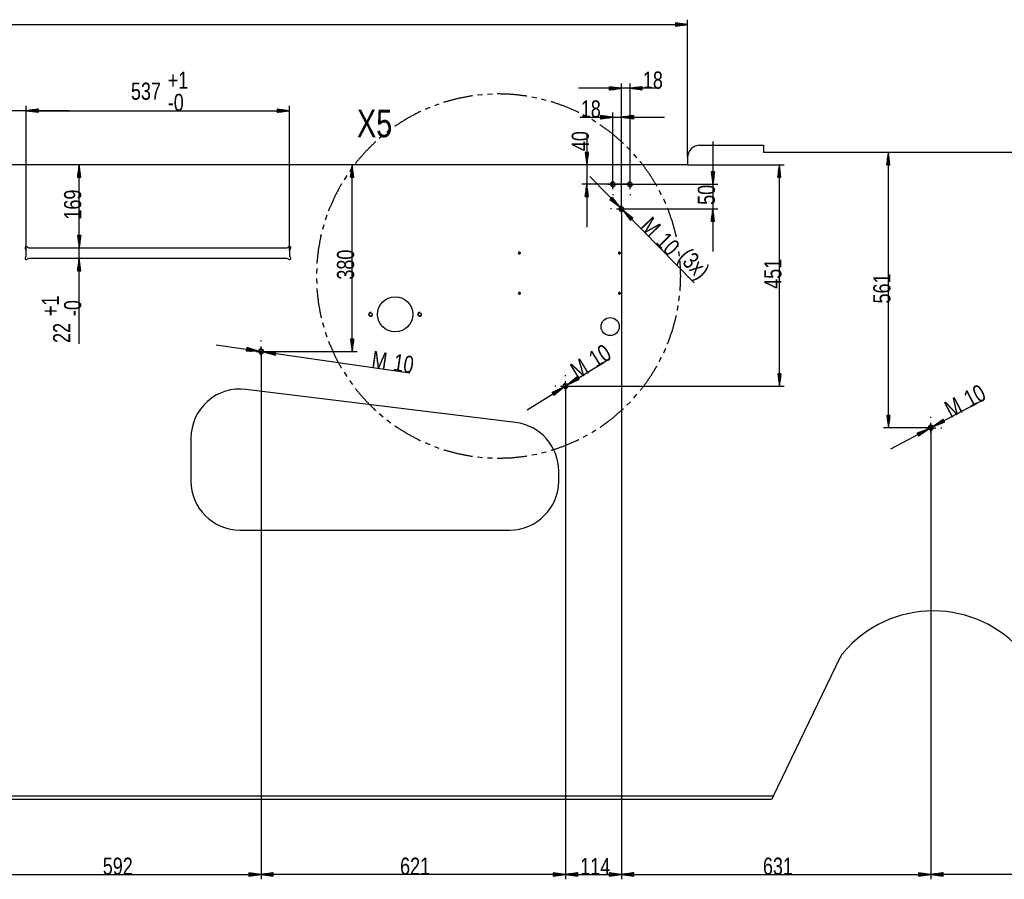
# Model space of a CAD drawing. Header units: millimetres. Extents: x -6 to 1189, y -6 to 841.
# Tile 21 of 38: x 559 to 760, y 382 to 557. Entities that reach past the tile are written whole.
import ezdxf

# ---------------------------------------------------------------- set-up
doc = ezdxf.new("R2010")
doc.units = ezdxf.units.MM
doc.layers.add('201', color=7, linetype='Continuous')
doc.styles.add('SEACAD_Arial', font='arial.ttf', dxfattribs={"width": 0.664})

msp = doc.modelspace()

# ---------------------------------------------------------------- linework, layer by layer
at = {"layer": '201', "color": 7, "linetype": 'Continuous'}
for p, q in [((694.97, 556.12), (692.47, 556.45)), ((692.47, 556.45), (692.47, 555.79)), ((692.47, 556.43), (692.65, 556.43)), ((692.47, 556.43), (692.65, 556.43)), ((692.47, 556.38), (693.04, 556.38)), ((692.47, 556.32), (693.42, 556.32)), ((692.47, 556.27), (693.81, 556.27)), ((694.97, 529.01), (694.97, 557.12)), ((458.12, 556.12), (694.97, 556.12)), ((692.47, 556.22), (694.19, 556.22)), ((692.47, 556.17), (694.58, 556.17)), ((692.47, 555.79), (694.97, 556.12)), ((692.47, 556.12), (694.97, 556.12)), ((692.47, 556.12), (694.97, 556.12)), ((692.47, 556.07), (694.58, 556.07)), ((692.47, 556.02), (694.19, 556.02)), ((692.47, 555.97), (693.81, 555.97)), ((692.47, 555.92), (693.42, 555.92)), ((692.47, 555.87), (693.04, 555.87)), ((692.47, 555.82), (692.65, 555.82)), ((692.47, 555.82), (692.65, 555.82)), ((689.4, 543.12), (672.72, 543.12)), ((681.47, 543.12), (678.97, 543.44)), ((678.97, 543.44), (678.97, 542.79)), ((678.97, 543.42), (679.15, 543.42)), ((678.97, 543.42), (679.15, 543.42)), ((678.97, 543.37), (679.54, 543.37)), ((678.97, 543.32), (679.92, 543.32)), ((678.97, 543.27), (680.31, 543.27)), ((678.97, 543.22), (680.69, 543.22)), ((678.97, 543.17), (681.08, 543.17)), ((678.97, 542.79), (681.47, 543.12)), ((678.97, 543.12), (681.47, 543.12)), ((678.97, 543.12), (681.47, 543.12)), ((678.97, 543.06), (681.08, 543.06)), ((678.97, 543.01), (680.69, 543.01)), ((678.97, 542.96), (680.31, 542.96)), ((678.97, 542.91), (679.92, 542.91)), ((678.97, 542.86), (679.54, 542.86)), ((678.97, 542.81), (679.15, 542.81)), ((678.97, 542.81), (679.15, 542.81)), ((681.47, 518.55), (681.47, 544.12)), ((683.22, 523.55), (683.22, 544.12)), ((685.72, 543.44), (683.22, 543.12)), ((683.22, 543.12), (685.72, 542.79)), ((685.72, 543.12), (683.22, 543.12)), ((685.72, 543.12), (683.22, 543.12)), ((685.72, 543.17), (683.6, 543.17)), ((685.72, 543.06), (683.6, 543.06)), ((685.72, 543.22), (683.99, 543.22)), ((685.72, 543.01), (683.99, 543.01)), ((685.72, 543.27), (684.37, 543.27)), ((685.72, 542.96), (684.37, 542.96)), ((685.72, 543.32), (684.76, 543.32)), ((685.72, 542.91), (684.76, 542.91)), ((685.72, 543.37), (685.15, 543.37)), ((685.72, 542.86), (685.15, 542.86)), ((685.72, 543.42), (685.53, 543.42)), ((685.72, 543.42), (685.53, 543.42)), ((685.72, 542.81), (685.53, 542.81)), ((685.72, 542.81), (685.53, 542.81)), ((685.72, 542.79), (685.72, 543.44)), ((653.13, 541.82), (652.12, 541.71)), ((655.14, 541.93), (654.13, 541.89)), ((664.18, 541.14), (663.18, 541.33)), ((666.14, 540.66), (665.16, 540.92)), ((568.82, 538.55), (545.77, 538.55)), ((560.07, 510.05), (560.07, 539.55)), ((560.07, 510.05), (560.07, 539.55)), ((562.57, 538.88), (560.07, 538.55)), ((562.57, 538.88), (560.07, 538.55)), ((560.07, 538.55), (562.57, 538.23)), ((562.57, 538.55), (560.07, 538.55)), ((562.57, 538.55), (560.07, 538.55)), ((560.07, 538.55), (613.77, 538.55)), ((560.07, 538.55), (562.57, 538.23)), ((562.57, 538.55), (560.07, 538.55)), ((562.57, 538.55), (560.07, 538.55)), ((562.57, 538.61), (560.45, 538.61)), ((562.57, 538.61), (560.45, 538.61)), ((562.57, 538.5), (560.45, 538.5)), ((562.57, 538.5), (560.45, 538.5)), ((562.57, 538.66), (560.84, 538.66)), ((562.57, 538.66), (560.84, 538.66)), ((562.57, 538.45), (560.84, 538.45)), ((562.57, 538.45), (560.84, 538.45)), ((562.57, 538.71), (561.22, 538.71)), ((562.57, 538.71), (561.22, 538.71)), ((562.57, 538.4), (561.22, 538.4)), ((562.57, 538.4), (561.22, 538.4)), ((562.57, 538.76), (561.61, 538.76)), ((562.57, 538.76), (561.61, 538.76)), ((562.57, 538.35), (561.61, 538.35)), ((562.57, 538.35), (561.61, 538.35)), ((562.57, 538.81), (562, 538.81)), ((562.57, 538.81), (562, 538.81)), ((562.57, 538.3), (562, 538.3)), ((562.57, 538.3), (562, 538.3)), ((562.57, 538.86), (562.38, 538.86)), ((562.57, 538.86), (562.38, 538.86)), ((562.57, 538.86), (562.38, 538.86)), ((562.57, 538.86), (562.38, 538.86)), ((562.57, 538.25), (562.38, 538.25)), ((562.57, 538.25), (562.38, 538.25)), ((562.57, 538.25), (562.38, 538.25)), ((562.57, 538.25), (562.38, 538.25)), ((562.57, 538.23), (562.57, 538.88)), ((562.57, 538.23), (562.57, 538.88)), ((613.77, 538.55), (611.27, 538.88)), ((611.27, 538.88), (611.27, 538.23)), ((611.27, 538.86), (611.45, 538.86)), ((611.27, 538.86), (611.45, 538.86)), ((611.27, 538.81), (611.84, 538.81)), ((611.27, 538.76), (612.22, 538.76)), ((611.27, 538.71), (612.61, 538.71)), ((611.27, 538.66), (612.99, 538.66)), ((611.27, 538.61), (613.38, 538.61)), ((611.27, 538.23), (613.77, 538.55)), ((611.27, 538.55), (613.77, 538.55)), ((611.27, 538.55), (613.77, 538.55)), ((611.27, 538.5), (613.38, 538.5)), ((611.27, 538.45), (612.99, 538.45)), ((611.27, 538.4), (612.61, 538.4)), ((611.27, 538.35), (612.22, 538.35)), ((611.27, 538.3), (611.84, 538.3)), ((611.27, 538.25), (611.45, 538.25)), ((611.27, 538.25), (611.45, 538.25)), ((613.77, 510.05), (613.77, 539.55)), ((642.37, 539.21), (641.44, 538.8)), ((644.26, 539.91), (643.31, 539.58)), ((679.72, 523.55), (679.72, 538.22)), ((681.47, 518.55), (681.47, 538.22)), ((673, 537.22), (690.22, 537.22)), ((674.54, 537.24), (673.64, 537.71)), ((676.27, 536.19), (675.41, 536.73)), ((679.72, 537.22), (677.22, 537.55)), ((677.22, 537.55), (677.22, 536.89)), ((677.22, 537.53), (677.4, 537.53)), ((677.22, 537.53), (677.4, 537.53)), ((677.22, 537.48), (677.79, 537.48)), ((677.22, 537.43), (678.17, 537.43)), ((677.22, 537.38), (678.56, 537.38)), ((677.22, 537.32), (678.94, 537.32)), ((677.22, 537.27), (679.33, 537.27)), ((677.22, 536.89), (679.72, 537.22)), ((677.22, 537.22), (679.72, 537.22)), ((677.22, 537.22), (679.72, 537.22)), ((677.22, 537.17), (679.33, 537.17)), ((677.22, 537.12), (678.94, 537.12)), ((677.22, 537.07), (678.56, 537.07)), ((677.22, 537.02), (678.17, 537.02)), ((677.22, 536.97), (677.79, 536.97)), ((677.22, 536.92), (677.4, 536.92)), ((677.22, 536.92), (677.4, 536.92)), ((683.97, 537.55), (681.47, 537.22)), ((681.47, 537.22), (683.97, 536.89)), ((683.97, 537.22), (681.47, 537.22)), ((683.97, 537.22), (681.47, 537.22)), ((683.97, 537.27), (681.85, 537.27)), ((683.97, 537.17), (681.85, 537.17)), ((683.97, 537.32), (682.24, 537.32)), ((683.97, 537.12), (682.24, 537.12)), ((683.97, 537.38), (682.62, 537.38)), ((683.97, 537.07), (682.62, 537.07)), ((683.97, 537.43), (683.01, 537.43)), ((683.97, 537.02), (683.01, 537.02)), ((683.97, 537.48), (683.4, 537.48)), ((683.97, 536.97), (683.4, 536.97)), ((683.97, 537.53), (683.78, 537.53)), ((683.97, 537.53), (683.78, 537.53)), ((683.97, 536.92), (683.78, 536.92)), ((683.97, 536.92), (683.78, 536.92)), ((683.97, 536.89), (683.97, 537.55)), ((634.46, 534.77), (633.65, 534.17)), ((632.86, 533.54), (632.09, 532.88)), ((674.41, 533.87), (674.41, 514.8)), ((700.13, 532.3), (700.13, 509.8)), ((683.29, 530.45), (682.57, 531.17)), ((697.47, 531.51), (710.47, 531.51)), ((710.47, 531.51), (710.47, 530.01)), ((674.73, 530.01), (674.08, 530.01)), ((674.08, 530.01), (674.41, 527.51)), ((674.1, 530.01), (674.1, 529.83)), ((674.1, 530.01), (674.1, 529.83)), ((674.15, 530.01), (674.15, 529.44)), ((674.2, 530.01), (674.2, 529.06)), ((674.25, 530.01), (674.25, 528.67)), ((674.3, 530.01), (674.3, 528.28)), ((674.35, 530.01), (674.35, 527.9)), ((674.41, 527.51), (674.73, 530.01)), ((674.41, 530.01), (674.41, 527.51)), ((674.41, 530.01), (674.41, 527.51)), ((674.46, 530.01), (674.46, 527.9)), ((674.51, 530.01), (674.51, 528.28)), ((674.56, 530.01), (674.56, 528.67)), ((674.61, 530.01), (674.61, 529.06)), ((674.66, 530.01), (674.66, 529.44)), ((674.71, 530.01), (674.71, 529.83)), ((674.71, 530.01), (674.71, 529.83)), ((684.63, 528.95), (683.97, 529.71)), ((694.97, 529.01), (694.97, 527.51)), ((845.97, 530.01), (710.47, 530.01)), ((735.91, 530.01), (735.58, 527.51)), ((735.71, 527.51), (735.71, 528.47)), ((735.76, 527.51), (735.76, 528.86)), ((735.81, 527.51), (735.81, 529.24)), ((735.86, 527.51), (735.86, 529.63)), ((735.91, 473.89), (735.91, 530.01)), ((736.24, 527.51), (735.91, 530.01)), ((735.91, 527.51), (735.91, 530.01)), ((735.91, 527.51), (735.91, 530.01)), ((735.96, 527.51), (735.96, 529.63)), ((736.01, 527.51), (736.01, 529.24)), ((736.06, 527.51), (736.06, 528.86)), ((736.11, 527.51), (736.11, 528.47)), ((694.97, 527.51), (356.87, 527.51)), ((570.88, 527.51), (570.55, 525.01)), ((570.73, 525.01), (570.73, 526.36)), ((570.78, 525.01), (570.78, 526.74)), ((570.83, 525.01), (570.83, 527.13)), ((570.88, 510.61), (570.88, 527.51)), ((571.21, 525.01), (570.88, 527.51)), ((570.88, 525.01), (570.88, 527.51)), ((570.88, 525.01), (570.88, 527.51)), ((570.93, 525.01), (570.93, 527.13)), ((570.98, 525.01), (570.98, 526.74)), ((571.03, 525.01), (571.03, 526.36)), ((626.61, 526.97), (626.01, 526.16)), ((626.54, 527.51), (626.21, 525.01)), ((626.39, 525.01), (626.39, 526.36)), ((626.44, 525.01), (626.44, 526.74)), ((626.49, 525.01), (626.49, 527.13)), ((626.54, 489.46), (626.54, 527.51)), ((626.87, 525.01), (626.54, 527.51)), ((626.54, 525.01), (626.54, 527.51)), ((626.54, 525.01), (626.54, 527.51)), ((626.59, 525.01), (626.59, 527.13)), ((626.64, 525.01), (626.64, 526.74)), ((626.69, 525.01), (626.69, 526.36)), ((694.97, 527.51), (714.68, 527.51)), ((713.68, 527.51), (713.35, 525.01)), ((713.53, 525.01), (713.53, 526.36)), ((713.58, 525.01), (713.58, 526.74)), ((713.63, 525.01), (713.63, 527.13)), ((713.68, 482.38), (713.68, 527.51)), ((714.01, 525.01), (713.68, 527.51)), ((713.68, 525.01), (713.68, 527.51)), ((713.68, 525.01), (713.68, 527.51)), ((713.73, 525.01), (713.73, 527.13)), ((713.78, 525.01), (713.78, 526.74)), ((713.83, 525.01), (713.83, 526.36)), ((735.58, 527.51), (736.24, 527.51)), ((735.61, 527.51), (735.61, 527.7)), ((735.61, 527.51), (735.61, 527.7)), ((735.66, 527.51), (735.66, 528.08)), ((736.17, 527.51), (736.17, 528.08)), ((736.22, 527.51), (736.22, 527.7)), ((736.22, 527.51), (736.22, 527.7)), ((570.55, 525.01), (571.21, 525.01)), ((570.58, 525.01), (570.58, 525.2)), ((570.58, 525.01), (570.58, 525.2)), ((570.63, 525.01), (570.63, 525.58)), ((570.68, 525.01), (570.68, 525.97)), ((571.08, 525.01), (571.08, 525.97)), ((571.14, 525.01), (571.14, 525.58)), ((571.19, 525.01), (571.19, 525.2)), ((571.19, 525.01), (571.19, 525.2)), ((625.44, 525.33), (624.9, 524.47)), ((626.21, 525.01), (626.87, 525.01)), ((626.23, 525.01), (626.23, 525.2)), ((626.23, 525.01), (626.23, 525.2)), ((626.28, 525.01), (626.28, 525.58)), ((626.33, 525.01), (626.33, 525.97)), ((626.74, 525.01), (626.74, 525.97)), ((626.79, 525.01), (626.79, 525.58)), ((626.84, 525.01), (626.84, 525.2)), ((626.84, 525.01), (626.84, 525.2)), ((674.99, 525.16), (696.27, 503.43)), ((679.72, 525.55), (679.72, 525.75)), ((679.72, 522.55), (679.72, 524.55)), ((683.22, 525.55), (683.22, 525.75)), ((683.22, 522.55), (683.22, 524.55)), ((700.45, 526.05), (699.8, 526.05)), ((699.8, 526.05), (700.13, 523.55)), ((699.82, 526.05), (699.82, 525.87)), ((699.82, 526.05), (699.82, 525.87)), ((699.87, 526.05), (699.87, 525.48)), ((699.92, 526.05), (699.92, 525.1)), ((699.97, 526.05), (699.97, 524.71)), ((700.02, 526.05), (700.02, 524.32)), ((700.07, 526.05), (700.07, 523.94)), ((700.13, 523.55), (700.45, 526.05)), ((700.13, 526.05), (700.13, 523.55)), ((700.13, 526.05), (700.13, 523.55)), ((700.18, 526.05), (700.18, 523.94)), ((700.23, 526.05), (700.23, 524.32)), ((700.28, 526.05), (700.28, 524.71)), ((700.33, 526.05), (700.33, 525.1)), ((700.38, 526.05), (700.38, 525.48)), ((700.43, 526.05), (700.43, 525.87)), ((700.43, 526.05), (700.43, 525.87)), ((713.35, 525.01), (714.01, 525.01)), ((713.37, 525.01), (713.37, 525.2)), ((713.37, 525.01), (713.37, 525.2)), ((713.42, 525.01), (713.42, 525.58)), ((713.47, 525.01), (713.47, 525.97)), ((713.88, 525.01), (713.88, 525.97)), ((713.93, 525.01), (713.93, 525.58)), ((713.98, 525.01), (713.98, 525.2)), ((713.98, 525.01), (713.98, 525.2)), ((683.22, 523.55), (673.41, 523.55)), ((674.41, 523.55), (674.08, 521.05)), ((674.25, 521.05), (674.25, 522.4)), ((674.3, 521.05), (674.3, 522.78)), ((674.35, 521.05), (674.35, 523.17)), ((674.73, 521.05), (674.41, 523.55)), ((674.41, 521.05), (674.41, 523.55)), ((674.41, 521.05), (674.41, 523.55)), ((674.46, 521.05), (674.46, 523.17)), ((674.51, 521.05), (674.51, 522.78)), ((674.56, 521.05), (674.56, 522.4)), ((677.72, 523.55), (677.52, 523.55)), ((678.72, 523.55), (680.72, 523.55)), ((679.72, 523.55), (701.13, 523.55)), ((681.72, 523.55), (682.22, 523.55)), ((682.22, 523.55), (684.22, 523.55)), ((685.22, 523.55), (685.42, 523.55)), ((689.65, 521.39), (689.17, 522.28)), ((674.08, 521.05), (674.73, 521.05)), ((674.1, 521.05), (674.1, 521.24)), ((674.1, 521.05), (674.1, 521.24)), ((674.15, 521.05), (674.15, 521.62)), ((674.2, 521.05), (674.2, 522.01)), ((674.61, 521.05), (674.61, 522.01)), ((674.66, 521.05), (674.66, 521.62)), ((674.71, 521.05), (674.71, 521.24)), ((674.71, 521.05), (674.71, 521.24)), ((679.6, 520.93), (679.13, 520.47)), ((679.13, 520.47), (681.12, 518.91)), ((679.15, 520.48), (679.28, 520.35)), ((679.15, 520.48), (679.28, 520.35)), ((679.19, 520.52), (679.58, 520.11)), ((679.22, 520.55), (679.89, 519.87)), ((679.26, 520.59), (680.2, 519.63)), ((679.29, 520.63), (680.5, 519.39)), ((679.33, 520.66), (680.81, 519.15)), ((679.37, 520.7), (681.12, 518.91)), ((679.37, 520.7), (681.12, 518.91)), ((679.4, 520.73), (680.88, 519.22)), ((679.44, 520.77), (680.65, 519.53)), ((679.48, 520.8), (680.41, 519.84)), ((679.51, 520.84), (680.18, 520.16)), ((679.55, 520.87), (679.95, 520.47)), ((679.58, 520.91), (679.71, 520.78)), ((679.58, 520.91), (679.71, 520.78)), ((681.12, 518.91), (679.6, 520.93)), ((679.72, 521.55), (679.72, 521.35)), ((681.47, 520.55), (681.47, 520.75)), ((683.22, 521.55), (683.22, 521.35)), ((690.49, 519.56), (690.09, 520.48)), ((570.88, 491.01), (570.88, 519.36)), ((679.47, 518.55), (679.27, 518.55)), ((680.47, 518.55), (682.47, 518.55)), ((681.47, 517.55), (681.47, 519.55)), ((681.47, 518.55), (701.13, 518.55)), ((681.47, 518.55), (681.47, 381.75)), ((681.47, 518.55), (681.47, 381.75)), ((681.82, 518.2), (683.33, 516.18)), ((683.8, 516.64), (681.82, 518.2)), ((683.56, 516.41), (681.82, 518.2)), ((683.56, 516.41), (681.82, 518.2)), ((683.47, 518.55), (683.67, 518.55)), ((700.13, 518.55), (699.8, 516.05)), ((700.07, 516.05), (700.07, 518.17)), ((700.45, 516.05), (700.13, 518.55)), ((700.13, 516.05), (700.13, 518.55)), ((700.13, 516.05), (700.13, 518.55)), ((700.18, 516.05), (700.18, 518.17)), ((621.4, 517.21), (621.07, 516.25)), ((681.47, 516.55), (681.47, 516.35)), ((683.53, 516.37), (682.05, 517.88)), ((683.6, 516.44), (682.12, 517.96)), ((683.49, 516.34), (682.28, 517.57)), ((683.64, 516.48), (682.43, 517.72)), ((683.46, 516.3), (682.52, 517.26)), ((683.67, 516.52), (682.73, 517.48)), ((683.42, 516.27), (682.75, 516.95)), ((683.38, 516.23), (682.98, 516.64)), ((683.71, 516.55), (683.04, 517.23)), ((683.35, 516.2), (683.22, 516.33)), ((683.35, 516.2), (683.22, 516.33)), ((683.33, 516.18), (683.8, 516.64)), ((683.75, 516.59), (683.35, 516.99)), ((683.78, 516.62), (683.65, 516.75)), ((683.78, 516.62), (683.65, 516.75)), ((699.82, 516.05), (699.82, 516.24)), ((699.82, 516.05), (699.82, 516.24)), ((699.87, 516.05), (699.87, 516.62)), ((699.92, 516.05), (699.92, 517.01)), ((699.97, 516.05), (699.97, 517.4)), ((700.02, 516.05), (700.02, 517.78)), ((700.23, 516.05), (700.23, 517.78)), ((700.28, 516.05), (700.28, 517.4)), ((700.33, 516.05), (700.33, 517.01)), ((700.38, 516.05), (700.38, 516.62)), ((700.43, 516.05), (700.43, 516.24)), ((700.43, 516.05), (700.43, 516.24)), ((620.77, 515.29), (620.51, 514.31)), ((699.8, 516.05), (700.45, 516.05)), ((571.21, 513.11), (570.55, 513.11)), ((570.55, 513.11), (570.88, 510.61)), ((571.21, 513.11), (570.55, 513.11)), ((570.55, 513.11), (570.88, 510.61)), ((570.58, 513.11), (570.58, 512.93)), ((570.58, 513.11), (570.58, 512.93)), ((570.58, 513.11), (570.58, 512.93)), ((570.58, 513.11), (570.58, 512.93)), ((570.63, 513.11), (570.63, 512.54)), ((570.63, 513.11), (570.63, 512.54)), ((570.68, 513.11), (570.68, 512.16)), ((570.68, 513.11), (570.68, 512.16)), ((570.73, 513.11), (570.73, 511.77)), ((570.73, 513.11), (570.73, 511.77)), ((570.78, 513.11), (570.78, 511.38)), ((570.78, 513.11), (570.78, 511.38)), ((570.83, 513.11), (570.83, 511)), ((570.83, 513.11), (570.83, 511)), ((570.88, 510.61), (571.21, 513.11)), ((570.88, 513.11), (570.88, 510.61)), ((570.88, 513.11), (570.88, 510.61)), ((570.88, 510.61), (571.21, 513.11)), ((570.88, 513.11), (570.88, 510.61)), ((570.88, 513.11), (570.88, 510.61)), ((570.93, 513.11), (570.93, 511)), ((570.93, 513.11), (570.93, 511)), ((570.98, 513.11), (570.98, 511.38)), ((570.98, 513.11), (570.98, 511.38)), ((571.03, 513.11), (571.03, 511.77)), ((571.03, 513.11), (571.03, 511.77)), ((571.08, 513.11), (571.08, 512.16)), ((571.08, 513.11), (571.08, 512.16)), ((571.14, 513.11), (571.14, 512.54)), ((571.14, 513.11), (571.14, 512.54)), ((571.19, 513.11), (571.19, 512.93)), ((571.19, 513.11), (571.19, 512.93)), ((571.19, 513.11), (571.19, 512.93)), ((571.19, 513.11), (571.19, 512.93)), ((560.62, 510.61), (613.21, 510.61)), ((693.05, 510.86), (692.87, 511.85)), ((560.07, 508.97), (560.07, 510.05)), ((613.21, 508.41), (560.62, 508.41)), ((570.88, 508.41), (570.55, 505.91)), ((571.21, 505.91), (570.88, 508.41)), ((570.88, 505.91), (570.88, 508.41)), ((570.88, 505.91), (570.88, 508.41)), ((613.77, 510.05), (613.77, 508.97)), ((693.32, 508.85), (693.2, 509.86)), ((570.58, 505.91), (570.58, 506.1)), ((570.58, 505.91), (570.58, 506.1)), ((570.63, 505.91), (570.63, 506.48)), ((570.68, 505.91), (570.68, 506.87)), ((570.73, 505.91), (570.73, 507.26)), ((570.78, 505.91), (570.78, 507.64)), ((570.83, 505.91), (570.83, 508.03)), ((570.93, 505.91), (570.93, 508.03)), ((570.98, 505.91), (570.98, 507.64)), ((571.03, 505.91), (571.03, 507.26)), ((571.08, 505.91), (571.08, 506.87)), ((571.14, 505.91), (571.14, 506.48)), ((571.19, 505.91), (571.19, 506.1)), ((571.19, 505.91), (571.19, 506.1)), ((619.31, 506.34), (619.27, 505.33)), ((570.55, 505.91), (571.21, 505.91)), ((619.27, 504.32), (619.31, 503.31)), ((693.2, 499.79), (693.32, 500.79)), ((692.87, 497.8), (693.05, 498.79)), ((620.51, 495.33), (620.77, 494.36)), ((621.07, 493.39), (621.4, 492.44)), ((598.81, 490.79), (638.32, 485.06)), ((605.04, 490.22), (604.95, 489.57)), ((605.01, 489.99), (606.72, 489.75)), ((605.02, 490.04), (606.35, 489.85)), ((605.03, 490.14), (605.6, 490.06)), ((605.03, 490.09), (605.97, 489.96)), ((607.47, 489.53), (605.04, 490.22)), ((605.04, 490.19), (605.22, 490.17)), ((605.04, 490.19), (605.22, 490.17)), ((607.97, 491.46), (607.97, 491.66)), ((607.97, 488.46), (607.97, 490.46)), ((626.87, 491.96), (626.21, 491.96)), ((626.21, 491.96), (626.54, 489.46)), ((626.23, 491.96), (626.23, 491.78)), ((626.23, 491.96), (626.23, 491.78)), ((626.28, 491.96), (626.28, 491.39)), ((626.33, 491.96), (626.33, 491.01)), ((626.39, 491.96), (626.39, 490.62)), ((626.44, 491.96), (626.44, 490.23)), ((626.49, 491.96), (626.49, 489.85)), ((626.54, 489.46), (626.87, 491.96)), ((626.54, 491.96), (626.54, 489.46)), ((626.54, 491.96), (626.54, 489.46)), ((626.59, 491.96), (626.59, 489.85)), ((626.64, 491.96), (626.64, 490.23)), ((626.69, 491.96), (626.69, 490.62)), ((626.74, 491.96), (626.74, 491.01)), ((626.79, 491.96), (626.79, 491.39)), ((626.84, 491.96), (626.84, 491.78)), ((626.84, 491.96), (626.84, 491.78)), ((690.09, 489.16), (690.49, 490.09)), ((604.95, 489.59), (605.14, 489.57)), ((604.95, 489.59), (605.14, 489.57)), ((604.95, 489.57), (607.47, 489.53)), ((604.96, 489.64), (605.53, 489.56)), ((604.97, 489.74), (606.3, 489.55)), ((604.97, 489.69), (605.91, 489.55)), ((604.98, 489.79), (606.69, 489.54)), ((604.99, 489.84), (607.08, 489.54)), ((605, 489.94), (607.1, 489.64)), ((605.97, 489.46), (605.77, 489.46)), ((606.97, 489.46), (608.97, 489.46)), ((607.97, 489.46), (607.97, 381.75)), ((607.97, 489.46), (607.97, 381.75)), ((607.97, 489.46), (627.54, 489.46)), ((608.46, 489.39), (610.89, 488.71)), ((610.98, 489.36), (608.46, 489.39)), ((610.93, 488.98), (608.84, 489.29)), ((610.94, 489.08), (608.85, 489.39)), ((610.92, 488.93), (609.21, 489.18)), ((610.95, 489.13), (609.24, 489.38)), ((610.91, 488.88), (609.58, 489.07)), ((610.96, 489.18), (609.63, 489.38)), ((610.91, 488.83), (609.96, 488.97)), ((609.97, 489.46), (610.17, 489.46)), ((610.96, 489.23), (610.02, 489.37)), ((610.9, 488.78), (610.33, 488.86)), ((610.97, 489.28), (610.41, 489.37)), ((610.89, 488.73), (610.71, 488.76)), ((610.89, 488.73), (610.71, 488.76)), ((610.98, 489.33), (610.8, 489.36)), ((610.98, 489.33), (610.8, 489.36)), ((610.89, 488.71), (610.98, 489.36)), ((662.21, 477.5), (679.12, 488.01)), ((689.17, 487.36), (689.65, 488.25)), ((607.97, 487.46), (607.97, 487.26)), ((624.9, 485.18), (625.44, 484.32)), ((670.07, 484.38), (670.07, 484.58)), ((672.44, 484.24), (670.49, 482.65)), ((672.59, 484.01), (670.79, 482.89)), ((672.56, 484.05), (671.09, 483.14)), ((672.53, 484.09), (671.39, 483.39)), ((672.51, 484.14), (671.69, 483.63)), ((672.48, 484.18), (672, 483.88)), ((672.45, 484.22), (672.3, 484.13)), ((672.45, 484.22), (672.3, 484.13)), ((672.79, 483.69), (672.44, 484.24)), ((714.01, 484.88), (713.35, 484.88)), ((713.35, 484.88), (713.68, 482.38)), ((713.37, 484.88), (713.37, 484.7)), ((713.37, 484.88), (713.37, 484.7)), ((713.42, 484.88), (713.42, 484.31)), ((713.47, 484.88), (713.47, 483.93)), ((713.53, 484.88), (713.53, 483.54)), ((713.58, 484.88), (713.58, 483.15)), ((713.63, 484.88), (713.63, 482.77)), ((713.68, 482.38), (714.01, 484.88)), ((713.68, 484.88), (713.68, 482.38)), ((713.68, 484.88), (713.68, 482.38)), ((713.73, 484.88), (713.73, 482.77)), ((713.78, 484.88), (713.78, 483.15)), ((713.83, 484.88), (713.83, 483.54)), ((713.88, 484.88), (713.88, 483.93)), ((713.93, 484.88), (713.93, 484.31)), ((713.98, 484.88), (713.98, 484.7)), ((713.98, 484.88), (713.98, 484.7)), ((626.01, 483.49), (626.61, 482.67)), ((669.64, 482.12), (667.34, 481.08)), ((667.69, 480.52), (669.64, 482.12)), ((668.07, 482.38), (667.87, 482.38)), ((669.07, 482.38), (671.07, 482.38)), ((670.07, 481.38), (670.07, 483.38)), ((670.07, 482.38), (670.07, 381.75)), ((670.07, 482.38), (714.68, 482.38)), ((670.07, 482.38), (670.07, 381.75)), ((670.49, 482.65), (672.79, 483.69)), ((672.64, 483.92), (670.85, 482.81)), ((672.67, 483.88), (671.2, 482.97)), ((672.7, 483.84), (671.55, 483.13)), ((672.72, 483.79), (671.91, 483.29)), ((672.07, 482.38), (672.27, 482.38)), ((672.75, 483.75), (672.26, 483.45)), ((672.78, 483.71), (672.62, 483.61)), ((672.78, 483.71), (672.62, 483.61)), ((659.88, 474.94), (604.88, 481.69)), ((667.34, 481.08), (667.69, 480.52)), ((667.36, 481.06), (667.51, 481.16)), ((667.36, 481.06), (667.51, 481.16)), ((667.38, 481.02), (667.87, 481.32)), ((667.41, 480.97), (668.22, 481.48)), ((667.44, 480.93), (668.58, 481.64)), ((667.46, 480.89), (668.93, 481.8)), ((667.49, 480.84), (669.29, 481.96)), ((667.54, 480.76), (669.34, 481.87)), ((667.57, 480.71), (669.04, 481.63)), ((667.6, 480.67), (668.74, 481.38)), ((667.62, 480.63), (668.44, 481.13)), ((667.65, 480.59), (668.14, 480.89)), ((667.68, 480.54), (667.83, 480.64)), ((667.68, 480.54), (667.83, 480.64)), ((670.07, 480.38), (670.07, 480.18)), ((683.97, 479.93), (684.63, 480.7)), ((682.57, 478.48), (683.29, 479.19)), ((736.41, 469.56), (755.53, 479.69)), ((632.09, 476.76), (632.86, 476.1)), ((736.24, 476.39), (735.58, 476.39)), ((735.58, 476.39), (735.91, 473.89)), ((735.61, 476.39), (735.61, 476.21)), ((735.61, 476.39), (735.61, 476.21)), ((735.66, 476.39), (735.66, 475.82)), ((735.71, 476.39), (735.71, 475.44)), ((735.76, 476.39), (735.76, 475.05)), ((735.81, 476.39), (735.81, 474.66)), ((735.86, 476.39), (735.86, 474.28)), ((735.91, 473.89), (736.24, 476.39)), ((735.91, 476.39), (735.91, 473.89)), ((735.91, 476.39), (735.91, 473.89)), ((735.96, 476.39), (735.96, 474.28)), ((736.01, 476.39), (736.01, 474.66)), ((736.06, 476.39), (736.06, 475.05)), ((736.11, 476.39), (736.11, 475.44)), ((736.17, 476.39), (736.17, 475.82)), ((736.22, 476.39), (736.22, 476.21)), ((736.22, 476.39), (736.22, 476.21)), ((744.59, 475.89), (744.59, 476.09)), ((633.65, 475.47), (634.46, 474.87)), ((744.59, 472.89), (744.59, 474.89)), ((747.08, 475.59), (745.03, 474.13)), ((747.24, 475.3), (745.03, 474.13)), ((747.24, 475.3), (745.03, 474.13)), ((745.03, 474.13), (747.39, 475.01)), ((747.21, 475.34), (745.34, 474.35)), ((747.26, 475.25), (745.39, 474.26)), ((747.19, 475.39), (745.66, 474.58)), ((747.28, 475.21), (745.76, 474.4)), ((747.17, 475.43), (745.98, 474.8)), ((747.31, 475.16), (746.12, 474.53)), ((747.14, 475.48), (746.3, 475.03)), ((747.33, 475.12), (746.49, 474.67)), ((747.12, 475.52), (746.61, 475.25)), ((747.36, 475.07), (746.85, 474.81)), ((747.09, 475.57), (746.93, 475.48)), ((747.09, 475.57), (746.93, 475.48)), ((747.39, 475.01), (747.08, 475.59)), ((747.38, 475.03), (747.22, 474.94)), ((747.38, 475.03), (747.22, 474.94)), ((673.64, 471.94), (674.54, 472.41)), ((675.41, 472.91), (676.27, 473.45)), ((744.59, 473.89), (734.91, 473.89)), ((744.14, 473.66), (741.78, 472.78)), ((741.78, 472.78), (742.09, 472.2)), ((741.79, 472.76), (741.96, 472.85)), ((741.79, 472.76), (741.96, 472.85)), ((741.82, 472.71), (742.32, 472.98)), ((741.84, 472.67), (742.68, 473.12)), ((741.86, 472.62), (743.05, 473.25)), ((741.89, 472.58), (743.41, 473.39)), ((741.91, 472.53), (743.78, 473.52)), ((741.93, 472.49), (744.14, 473.66)), ((741.93, 472.49), (744.14, 473.66)), ((741.96, 472.44), (743.83, 473.43)), ((741.98, 472.4), (743.51, 473.21)), ((742.01, 472.35), (743.19, 472.98)), ((742.03, 472.31), (742.87, 472.76)), ((742.05, 472.26), (742.56, 472.53)), ((742.08, 472.22), (742.24, 472.31)), ((742.08, 472.22), (742.24, 472.31)), ((742.09, 472.2), (744.14, 473.66)), ((742.59, 473.89), (742.39, 473.89)), ((743.59, 473.89), (745.59, 473.89)), ((744.59, 473.89), (744.59, 381.75)), ((744.59, 473.89), (744.59, 381.75)), ((746.59, 473.89), (746.79, 473.89)), ((593.67, 471.77), (593.67, 463.01)), ((641.44, 470.84), (642.37, 470.44)), ((643.31, 470.07), (644.26, 469.73)), ((744.59, 471.89), (744.59, 471.69)), ((652.12, 467.94), (653.13, 467.83)), ((663.18, 468.32), (664.18, 468.5)), ((665.16, 468.73), (666.14, 468.99)), ((654.13, 467.75), (655.14, 467.71)), ((668.67, 463.01), (668.67, 465.01)), ((603.67, 453.01), (658.67, 453.01)), ((712.45, 398.81), (726.06, 426.97)), ((301.5, 398.81), (712.45, 398.81)), ((712.07, 398.01), (303.07, 398.01)), ((712.45, 398.81), (712.07, 398.01)), ((548.8, 382.75), (607.97, 382.75)), ((607.97, 382.75), (605.47, 383.08)), ((605.47, 383.08), (605.47, 382.42)), ((605.47, 383.06), (605.65, 383.06)), ((605.47, 383.06), (605.65, 383.06)), ((605.47, 383), (606.04, 383)), ((605.47, 382.95), (606.42, 382.95)), ((605.47, 382.9), (606.81, 382.9)), ((605.47, 382.85), (607.19, 382.85)), ((605.47, 382.8), (607.58, 382.8)), ((605.47, 382.42), (607.97, 382.75)), ((605.47, 382.75), (607.97, 382.75)), ((605.47, 382.75), (607.97, 382.75)), ((605.47, 382.7), (607.58, 382.7)), ((605.47, 382.65), (607.19, 382.65)), ((605.47, 382.6), (606.81, 382.6)), ((605.47, 382.55), (606.42, 382.55)), ((605.47, 382.5), (606.04, 382.5)), ((605.47, 382.45), (605.65, 382.45)), ((605.47, 382.45), (605.65, 382.45)), ((610.47, 383.08), (607.97, 382.75)), ((670.07, 382.75), (607.97, 382.75)), ((607.97, 382.75), (610.47, 382.42)), ((610.47, 382.75), (607.97, 382.75)), ((610.47, 382.75), (607.97, 382.75)), ((610.47, 382.8), (608.35, 382.8)), ((610.47, 382.7), (608.35, 382.7)), ((610.47, 382.85), (608.74, 382.85)), ((610.47, 382.65), (608.74, 382.65)), ((610.47, 382.9), (609.12, 382.9)), ((610.47, 382.6), (609.12, 382.6)), ((610.47, 382.95), (609.51, 382.95)), ((610.47, 382.55), (609.51, 382.55)), ((610.47, 383), (609.9, 383)), ((610.47, 382.5), (609.9, 382.5)), ((610.47, 383.06), (610.28, 383.06)), ((610.47, 383.06), (610.28, 383.06)), ((610.47, 382.45), (610.28, 382.45)), ((610.47, 382.45), (610.28, 382.45)), ((610.47, 382.42), (610.47, 383.08)), ((670.07, 382.75), (667.57, 383.08)), ((667.57, 383.08), (667.57, 382.42)), ((667.57, 383.06), (667.75, 383.06)), ((667.57, 383.06), (667.75, 383.06)), ((667.57, 383), (668.14, 383)), ((667.57, 382.95), (668.52, 382.95)), ((667.57, 382.9), (668.91, 382.9)), ((667.57, 382.85), (669.29, 382.85)), ((667.57, 382.8), (669.68, 382.8)), ((667.57, 382.42), (670.07, 382.75)), ((667.57, 382.75), (670.07, 382.75)), ((667.57, 382.75), (670.07, 382.75)), ((667.57, 382.7), (669.68, 382.7)), ((667.57, 382.65), (669.29, 382.65)), ((667.57, 382.6), (668.91, 382.6)), ((667.57, 382.55), (668.52, 382.55)), ((667.57, 382.5), (668.14, 382.5)), ((667.57, 382.45), (667.75, 382.45)), ((667.57, 382.45), (667.75, 382.45)), ((672.57, 383.08), (670.07, 382.75)), ((670.07, 382.75), (681.47, 382.75)), ((670.07, 382.75), (672.57, 382.42)), ((672.57, 382.75), (670.07, 382.75)), ((672.57, 382.75), (670.07, 382.75)), ((672.57, 382.8), (670.45, 382.8)), ((672.57, 382.7), (670.45, 382.7)), ((672.57, 382.85), (670.84, 382.85)), ((672.57, 382.65), (670.84, 382.65)), ((672.57, 382.9), (671.22, 382.9)), ((672.57, 382.6), (671.22, 382.6)), ((672.57, 382.95), (671.61, 382.95)), ((672.57, 382.55), (671.61, 382.55)), ((672.57, 383), (672, 383)), ((672.57, 382.5), (672, 382.5)), ((672.57, 383.06), (672.38, 383.06)), ((672.57, 383.06), (672.38, 383.06)), ((672.57, 382.45), (672.38, 382.45)), ((672.57, 382.45), (672.38, 382.45)), ((672.57, 382.42), (672.57, 383.08)), ((681.47, 382.75), (678.97, 383.08)), ((678.97, 383.08), (678.97, 382.42)), ((678.97, 383.06), (679.15, 383.06)), ((678.97, 383.06), (679.15, 383.06)), ((678.97, 383), (679.54, 383)), ((678.97, 382.95), (679.92, 382.95)), ((678.97, 382.9), (680.31, 382.9)), ((678.97, 382.85), (680.69, 382.85)), ((678.97, 382.8), (681.08, 382.8)), ((678.97, 382.42), (681.47, 382.75)), ((678.97, 382.75), (681.47, 382.75)), ((678.97, 382.75), (681.47, 382.75)), ((678.97, 382.7), (681.08, 382.7)), ((678.97, 382.65), (680.69, 382.65)), ((678.97, 382.6), (680.31, 382.6)), ((678.97, 382.55), (679.92, 382.55)), ((678.97, 382.5), (679.54, 382.5)), ((678.97, 382.45), (679.15, 382.45)), ((678.97, 382.45), (679.15, 382.45)), ((683.97, 383.08), (681.47, 382.75)), ((681.47, 382.75), (744.59, 382.75)), ((681.47, 382.75), (683.97, 382.42)), ((683.97, 382.75), (681.47, 382.75)), ((683.97, 382.75), (681.47, 382.75)), ((683.97, 382.8), (681.85, 382.8)), ((683.97, 382.7), (681.85, 382.7)), ((683.97, 382.85), (682.24, 382.85)), ((683.97, 382.65), (682.24, 382.65)), ((683.97, 382.9), (682.62, 382.9)), ((683.97, 382.6), (682.62, 382.6)), ((683.97, 382.95), (683.01, 382.95)), ((683.97, 382.55), (683.01, 382.55)), ((683.97, 383), (683.4, 383)), ((683.97, 382.5), (683.4, 382.5)), ((683.97, 383.06), (683.78, 383.06)), ((683.97, 383.06), (683.78, 383.06)), ((683.97, 382.45), (683.78, 382.45)), ((683.97, 382.45), (683.78, 382.45)), ((683.97, 382.42), (683.97, 383.08)), ((744.59, 382.75), (742.09, 383.08)), ((742.09, 383.08), (742.09, 382.42)), ((742.09, 383.06), (742.27, 383.06)), ((742.09, 383.06), (742.27, 383.06)), ((742.09, 383), (742.66, 383)), ((742.09, 382.95), (743.04, 382.95)), ((742.09, 382.9), (743.43, 382.9)), ((742.09, 382.85), (743.81, 382.85)), ((742.09, 382.8), (744.2, 382.8)), ((742.09, 382.42), (744.59, 382.75)), ((742.09, 382.75), (744.59, 382.75)), ((742.09, 382.75), (744.59, 382.75)), ((742.09, 382.7), (744.2, 382.7)), ((742.09, 382.65), (743.81, 382.65)), ((742.09, 382.6), (743.43, 382.6)), ((742.09, 382.55), (743.04, 382.55)), ((742.09, 382.5), (742.66, 382.5)), ((742.09, 382.45), (742.27, 382.45)), ((742.09, 382.45), (742.27, 382.45)), ((747.09, 383.08), (744.59, 382.75)), ((783.67, 382.75), (744.59, 382.75)), ((744.59, 382.75), (747.09, 382.42)), ((747.09, 382.75), (744.59, 382.75)), ((747.09, 382.75), (744.59, 382.75)), ((747.09, 382.8), (744.97, 382.8)), ((747.09, 382.7), (744.97, 382.7)), ((747.09, 382.85), (745.36, 382.85)), ((747.09, 382.65), (745.36, 382.65)), ((747.09, 382.9), (745.74, 382.9)), ((747.09, 382.6), (745.74, 382.6)), ((747.09, 382.95), (746.13, 382.95)), ((747.09, 382.55), (746.13, 382.55)), ((747.09, 383), (746.52, 383)), ((747.09, 382.5), (746.52, 382.5)), ((747.09, 383.06), (746.9, 383.06)), ((747.09, 383.06), (746.9, 383.06)), ((747.09, 382.45), (746.9, 382.45)), ((747.09, 382.45), (746.9, 382.45)), ((747.09, 382.42), (747.09, 383.08))]:
    msp.add_line(p, q, dxfattribs=at)
for centre, radius in [((679.72, 523.55), 0.425), ((683.22, 523.55), 0.425), ((681.47, 518.55), 0.425), ((660.67, 509.51), 0.165), ((681.07, 509.51), 0.165), ((635.32, 497.01), 3.6), ((660.67, 501.31), 0.165), ((681.07, 501.31), 0.165), ((630.32, 497.01), 0.34), ((640.32, 497.01), 0.34), ((679.17, 494.51), 1.85), ((607.97, 489.46), 0.425), ((670.07, 482.38), 0.425), ((744.59, 473.89), 0.425)]:
    msp.add_circle(centre, radius, dxfattribs=at)
for centre, radius, start, end in [((697.47, 529.01), 2.5, 90, 180), ((679.72, 523.55), 0.5, 75, 345), ((683.22, 523.55), 0.5, 75, 345), ((681.47, 518.55), 0.5, 75, 345), ((681.47, 518.55), 0.5, 70.9592, 75), ((681.47, 518.55), 0.5, 345, 17.8291), ((560.07, 510.61), 0.25, 41.8103, 228.1897), ((559.57, 510.05), 0.5, 0, 48.1897), ((560.62, 511.11), 0.5, 221.8103, 270), ((613.21, 511.11), 0.5, 270, 318.1897), ((613.77, 510.61), 0.25, 311.8103, 138.1897), ((614.27, 510.05), 0.5, 131.8103, 180), ((560.07, 508.41), 0.25, 131.8103, 318.1897), ((559.57, 508.97), 0.5, 311.8103, 0), ((560.62, 507.91), 0.5, 90, 138.1897), ((613.21, 507.91), 0.5, 41.8103, 90), ((613.77, 508.41), 0.25, 221.8103, 48.1897), ((614.27, 508.97), 0.5, 180, 228.1897), ((660.67, 509.51), 0.2, 75, 345), ((681.07, 509.51), 0.2, 75, 345), ((660.67, 501.31), 0.2, 75, 345), ((681.07, 501.31), 0.2, 75, 345), ((630.32, 497.01), 0.4, 75, 345), ((640.32, 497.01), 0.4, 75, 345), ((607.97, 489.46), 0.5, 75, 345), ((607.97, 489.46), 0.5, 345, 55.1874), ((670.07, 482.38), 0.5, 75, 345), ((670.07, 482.38), 0.5, 328.392, 75), ((603.67, 471.77), 10, 83, 180), ((658.67, 465.01), 10, 0, 83), ((744.59, 473.89), 0.5, 75, 345), ((744.59, 473.89), 0.5, 345, 91.3331), ((603.67, 463.01), 10, 180, 270), ((658.67, 463.01), 10, 270, 0), ((745.07, 412.51), 24, 40.2566, 139.7434), ((730.57, 424.79), 5, 139.7434, 154.1977)]:
    msp.add_arc(centre, radius, start, end, dxfattribs=at)
for points, knots in [([(651.12, 541.59), (650.87, 541.56), (648.14, 541.05), (645.45, 540.33), (645.22, 540.25)], [0, 0, 0.041668, 0.5, 0.958336, 1, 1]), ([(662.19, 541.52), (661.94, 541.56), (659.18, 541.88), (656.41, 541.98), (656.15, 541.97)], [0, 0, 0.041668, 0.499999, 0.958333, 1, 1]), ([(672.75, 538.18), (672.53, 538.3), (669.98, 539.41), (667.36, 540.33), (667.11, 540.39)], [0, 0, 0.041665, 0.5, 0.958333, 1, 1]), ([(640.52, 538.4), (640.28, 538.3), (637.83, 537), (635.47, 535.52), (635.27, 535.37)], [0, 0, 0.041672, 0.500002, 0.958337, 1, 1]), ([(681.86, 531.88), (681.68, 532.06), (679.57, 533.87), (677.34, 535.52), (677.12, 535.66)], [0, 0, 0.041666, 0.500001, 0.958331, 1, 1]), ([(631.32, 532.23), (631.13, 532.06), (629.17, 530.1), (627.36, 527.99), (627.21, 527.79)], [0, 0, 0.041662, 0.499998, 0.958333, 1, 1]), ([(688.7, 523.18), (688.58, 523.4), (687.11, 525.75), (685.46, 527.99), (685.29, 528.18)], [0, 0, 0.041668, 0.5, 0.958329, 1, 1]), ([(624.36, 523.61), (624.23, 523.4), (622.93, 520.94), (621.82, 518.4), (621.73, 518.16)], [0, 0, 0.041669, 0.500003, 0.958336, 1, 1]), ([(692.68, 512.84), (692.63, 513.09), (691.91, 515.77), (690.99, 518.4), (690.89, 518.63)], [0, 0, 0.041662, 0.499997, 0.958328, 1, 1]), ([(620.25, 513.33), (620.18, 513.09), (619.66, 510.36), (619.35, 507.6), (619.34, 507.35)], [0, 0, 0.041667, 0.5, 0.958333, 1, 1]), ([(693.56, 504.82), (693.46, 507.6), (693.43, 507.85)], [0, 0, 0.916665, 1, 1]), ([(693.43, 501.8), (693.46, 502.05), (693.56, 504.82)], [0, 0, 0.083335, 1, 1]), ([(619.34, 502.3), (619.35, 502.05), (619.66, 499.28), (620.18, 496.55), (620.25, 496.31)], [0, 0, 0.041666, 0.500003, 0.958333, 1, 1]), ([(690.89, 491.02), (690.99, 491.25), (691.91, 493.87), (692.63, 496.55), (692.68, 496.8)], [0, 0, 0.041665, 0.500003, 0.958332, 1, 1]), ([(621.73, 491.49), (621.82, 491.25), (622.93, 488.7), (624.23, 486.24), (624.36, 486.03)], [0, 0, 0.04167, 0.500003, 0.958337, 1, 1]), ([(685.29, 481.46), (685.46, 481.66), (687.11, 483.89), (688.58, 486.24), (688.7, 486.47)], [0, 0, 0.041666, 0.5, 0.958326, 1, 1]), ([(627.21, 481.86), (627.36, 481.66), (629.17, 479.55), (631.13, 477.59), (631.32, 477.42)], [0, 0, 0.041673, 0.5, 0.958334, 1, 1]), ([(677.12, 473.99), (677.34, 474.12), (679.57, 475.77), (681.68, 477.59), (681.86, 477.76)], [0, 0, 0.041665, 0.499999, 0.958334, 1, 1]), ([(635.27, 474.27), (635.47, 474.12), (637.83, 472.64), (640.28, 471.35), (640.52, 471.24)], [0, 0, 0.041667, 0.499998, 0.958331, 1, 1]), ([(667.11, 469.25), (667.36, 469.32), (669.98, 470.23), (672.53, 471.35), (672.75, 471.46)], [0, 0, 0.041665, 0.499997, 0.958332, 1, 1]), ([(645.22, 469.4), (645.45, 469.32), (648.14, 468.6), (650.87, 468.08), (651.12, 468.05)], [0, 0, 0.041666, 0.500001, 0.958332, 1, 1]), ([(656.15, 467.68), (656.41, 467.67), (659.18, 467.77), (661.94, 468.08), (662.19, 468.13)], [0, 0, 0.041667, 0.5, 0.958332, 1, 1])]:
    msp.add_open_spline(points, degree=1, knots=knots, dxfattribs=at)

# ---------------------------------------------------------------- texts
at = {"layer": '201', "attachment_point": 7, "style": 'SEACAD_Arial'}
for s, insert, char_height, width in [('{\\fArial|b0||i0||c0|p34;\\C7;\\H3.5;\\W0.75;+1}', (588.94, 543.03), 3.5, 4.1087), ('{\\fArial|b0||i0||c0|p34;\\C7;\\H3.5;\\W0.75;18}', (685.85, 543), 3.5, 3.9565), ('{\\fArial|b0||i0||c0|p34;\\C7;\\H3.5;\\W0.75;537}', (581.43, 540.73), 3.5, 5.9348), ('{\\fArial|b0||i0||c0|p34;\\C7;\\H3.5;\\W0.75;-0}', (588.94, 538.44), 3.5, 3.1957), ('{\\fArial|b0||i0||c0|p34;\\C7;\\H3.5;\\W0.75;18}', (673.18, 537.11), 3.5, 3.9565), ('{\\fArial|b0||i0||c0|p34;\\C7;\\H5.6;\\W0.75;X5}', (627.54, 533.07), 5.6, 7.0609), ('{\\fArial|b0||i0||c0|p34;\\C7;\\H3.5;\\W0.75;592}', (575.68, 382.63), 3.5, 5.9348), ('{\\fArial|b0||i0||c0|p34;\\C7;\\H3.5;\\W0.75;621}', (636.32, 382.63), 3.5, 5.9348), ('{\\fArial|b0||i0||c0|p34;\\C7;\\H3.5;\\W0.75;114}', (673.07, 382.63), 3.5, 5.9348), ('{\\fArial|b0||i0||c0|p34;\\C7;\\H3.5;\\W0.75;631}', (710.33, 382.63), 3.5, 5.9348)]:
    msp.add_mtext(s, dxfattribs=dict(at, insert=insert, char_height=char_height, width=width))
at = {"layer": '201', "char_height": 3.5, "attachment_point": 7, "style": 'SEACAD_Arial'}
for s, insert, width, rotation in [('{\\fArial|b0||i0||c0|p34;\\C7;\\H3.5;\\W0.75;40}', (674.87, 530.3), 3.9565, 90), ('{\\fArial|b0||i0||c0|p34;\\C7;\\H3.5;\\W0.75;50}', (700.59, 519.35), 3.9565, 90), ('{\\fArial|b0||i0||c0|p34;\\C7;\\H3.5;\\W0.75;169}', (571.34, 516.34), 5.9348, 90), ('{\\fArial|b0||i0||c0|p34;\\C7;\\H3.5;\\W0.75;M}', (685.14, 514.76), 2.9674, 314.3941), ('{\\fArial|b0||i0||c0|p34;\\C7;\\H3.5;\\W0.75;10}', (688.25, 511.57), 3.9565, 314.3941), ('{\\fArial|b0||i0||c0|p34;\\C7;\\H3.5;\\W0.75;380}', (627, 504.09), 5.9348, 90), ('{\\fArial|b0||i0||c0|p34;\\C7;\\H3.5;\\W0.75;(3x)}', (692.09, 507.66), 6.2391, 314.3941), ('{\\fArial|b0||i0||c0|p34;\\C7;\\H3.5;\\W0.75;451}', (714.14, 502.22), 5.9348, 90), ('{\\fArial|b0||i0||c0|p34;\\C7;\\H3.5;\\W0.75;561}', (736.37, 499.23), 5.9348, 90), ('{\\fArial|b0||i0||c0|p34;\\C7;\\H3.5;\\W0.75;+1}', (566.75, 496.65), 4.1087, 90), ('{\\fArial|b0||i0||c0|p34;\\C7;\\H3.5;\\W0.75;-0}', (571.34, 496.65), 3.1957, 90), ('{\\fArial|b0||i0||c0|p34;\\C7;\\H3.5;\\W0.75;22}', (569.05, 491.17), 3.9565, 90), ('{\\fArial|b0||i0||c0|p34;\\C7;\\H3.5;\\W0.75;10}', (676.29, 485.96), 3.9565, 31.8269), ('{\\fArial|b0||i0||c0|p34;\\C7;\\H3.5;\\W0.75;M}', (630.37, 486.12), 2.9674, 351.7525), ('{\\fArial|b0||i0||c0|p34;\\C7;\\H3.5;\\W0.75;10}', (634.78, 485.48), 3.9565, 351.7525), ('{\\fArial|b0||i0||c0|p34;\\C7;\\H3.5;\\W0.75;M}', (672.5, 483.61), 2.9674, 31.8269), ('{\\fArial|b0||i0||c0|p34;\\C7;\\H3.5;\\W0.75;10}', (752.55, 477.86), 3.9565, 27.8981), ('{\\fArial|b0||i0||c0|p34;\\C7;\\H3.5;\\W0.75;M}', (748.61, 475.77), 2.9674, 27.8981)]:
    msp.add_mtext(s, dxfattribs=dict(at, insert=insert, width=width, rotation=rotation))

doc.saveas('drawing.dxf')
